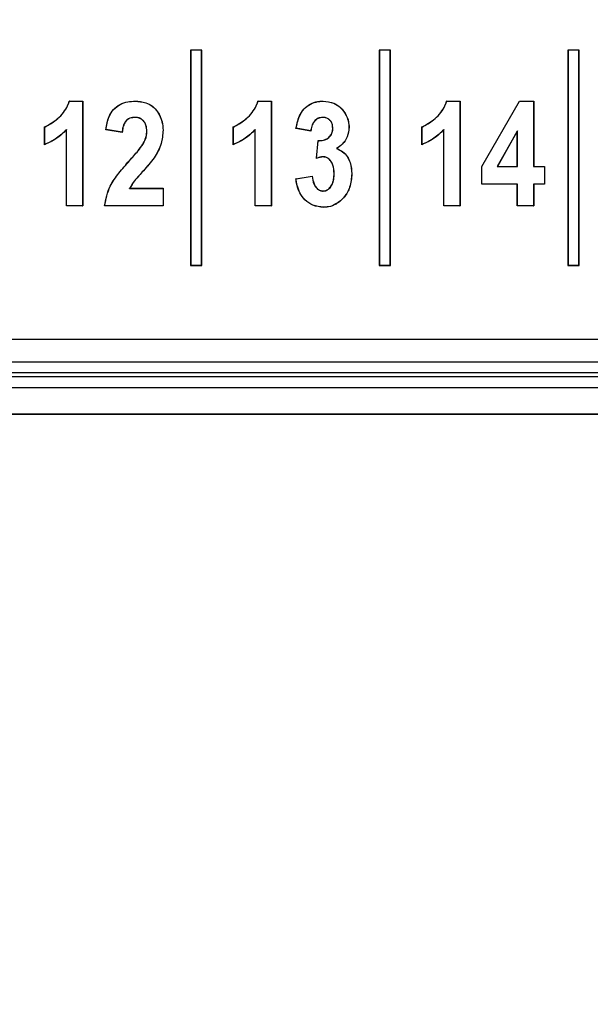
# Paper-space layout 'Sheet1' of a CAD drawing. Header units: millimetres. Extents: x 0 to 420, y 0 to 297.
# Tile 53 of 135: x 58.1 to 61.18, y 242.28 to 247.59. Entities that reach past the tile are written whole.
import ezdxf

# ---------------------------------------------------------------- set-up
doc = ezdxf.new("R2010")
doc.units = ezdxf.units.MM
doc.layers.add('SLD-0', color=179, linetype='Continuous')
doc.styles.add('SLDTEXTSTYLE1', font='TXT', dxfattribs={"width": 0.75})
doc.styles.add('SLDTEXTSTYLE3', font='TXT', dxfattribs={"width": 0.96})
doc.dimstyles.new('SLDDIMSTYLE3', dxfattribs={"dimtxt": 2.5, "dimasz": 3.302, "dimexe": 0, "dimexo": 0.0625, "dimtad": 1, "dimdec": 1, "dimlfac": 5, "dimrnd": 1e-09, "dimzin": 4, "dimdsep": 46, "dimtxsty": 'SLDTEXTSTYLE1', "dimblk1": 'NONE', "dimblk2": 'NONE', "dimsah": 1, "dimcen": 0, "dimadec": 0, "dimazin": 1, "dimtfac": 1, "dimtmove": 0, "dimatfit": 3, "dimldrblk": 'NONE', "dimfxl": 1, "dimfrac": 2, "dimtolj": 1, "dimtzin": 12, "dimarcsym": 0})

# ---------------------------------------------------------------- blocks, each defined once
blk = doc.blocks.new('_D_22')
at = {"layer": 'SLD-0', "color": 179}
for p, q in [((177.6386, 244.1956), (170.6813, 237.0126)), ((170.6813, 237.0126), (163.2659, 229.3568)), ((168.2349, 235.2056), (170.6813, 237.0126)), ((170.6813, 237.0126), (168.594, 234.8577)), ((170.6813, 237.0126), (168.9532, 234.5099)), ((168.2349, 235.2056), (168.9532, 234.5099)), ((163.2659, 229.3568), (151.4428, 229.3568))]:
    blk.add_line(p, q, dxfattribs=at)
at = {"layer": 'SLD-0', "color": 179, "char_height": 2.5, "attachment_point": 1, "style": 'SLDTEXTSTYLE3'}
for s, insert in [('%%c', (150.1928, 232.3921)), ('20.0', (155.2131, 232.4303))]:
    blk.add_mtext(s, dxfattribs=dict(at, insert=insert))
blk = doc.blocks.new('_None')
blk = doc.blocks.new('_D_23')
at = {"layer": 'SLD-0', "color": 179}
for p, q in [((163.9992, 261.4925), (154.0234, 261.4925)), ((172.7997, 249.8964), (163.9992, 261.4925)), ((171.3844, 252.5884), (170.5878, 251.9839)), ((171.3844, 252.5884), (172.7997, 249.8964)), ((172.7997, 249.8964), (170.9861, 252.2862)), ((172.7997, 249.8964), (170.5878, 251.9839)), ((175.5201, 246.3118), (172.7997, 249.8964))]:
    blk.add_line(p, q, dxfattribs=at)
at = {"layer": 'SLD-0', "color": 179, "char_height": 2.5, "attachment_point": 1, "style": 'SLDTEXTSTYLE3'}
for s, insert in [('%%c', (152.7734, 264.5278)), ('9.0', (157.7937, 264.566))]:
    blk.add_mtext(s, dxfattribs=dict(at, insert=insert))
blk = doc.blocks.new('_D_24')
at = {"layer": 'SLD-0', "color": 179}
for p, q in [((241.4525, 256.6969), (250.7091, 264.1314)), ((250.7091, 264.1314), (262.5322, 264.1314)), ((241.4525, 256.6969), (243.4784, 258.9654)), ((244.1046, 258.1857), (243.4784, 258.9654)), ((241.4525, 256.6969), (243.7915, 258.5755)), ((244.1046, 258.1857), (241.4525, 256.6969)), ((236.3847, 252.6267), (241.4525, 256.6969))]:
    blk.add_line(p, q, dxfattribs=at)
at = {"layer": 'SLD-0', "color": 179, "char_height": 2.5, "attachment_point": 1, "style": 'SLDTEXTSTYLE3'}
for s, insert in [('%%c', (251.0466, 267.1667)), ('13.0', (256.0669, 267.2049))]:
    blk.add_mtext(s, dxfattribs=dict(at, insert=insert))

psp = doc.layouts.new('Sheet1')

# ---------------------------------------------------------------- linework, layer by layer
at = {"layer": 'SLD-0', "color": 179, "linetype": 'Continuous', "lineweight": 25}
for p, q in [((59.0238, 247.4243), (59.0233, 247.4248)), ((59.0833, 247.4248), (59.0233, 247.4248)), ((59.0233, 247.4248), (59.0233, 246.2648)), ((59.0238, 247.4243), (59.0238, 246.2654)), ((59.0828, 247.4243), (59.0238, 247.4243)), ((59.0828, 247.4243), (59.0833, 247.4248)), ((59.0828, 246.2654), (59.0828, 247.4243)), ((59.0833, 246.2648), (59.0833, 247.4248)), ((60.0398, 247.4243), (60.0393, 247.4248)), ((60.0393, 247.4248), (60.0393, 246.2648)), ((60.0993, 247.4248), (60.0393, 247.4248)), ((60.0398, 247.4243), (60.0398, 246.2654)), ((60.0988, 247.4243), (60.0398, 247.4243)), ((60.0988, 247.4243), (60.0993, 247.4248)), ((60.0988, 246.2654), (60.0988, 247.4243)), ((60.0993, 246.2648), (60.0993, 247.4248)), ((61.0558, 247.4243), (61.0553, 247.4248)), ((61.0553, 247.4248), (61.0553, 246.2648)), ((61.1153, 247.4248), (61.0553, 247.4248)), ((61.0558, 247.4243), (61.0558, 246.2654)), ((61.1148, 247.4243), (61.0558, 247.4243)), ((61.1148, 247.4243), (61.1153, 247.4248)), ((61.1148, 246.2654), (61.1148, 247.4243)), ((61.1153, 246.2648), (61.1153, 247.4248)), ((58.3704, 247.1496), (58.3702, 247.1499)), ((58.3702, 247.1499), (58.4425, 247.1499)), ((58.3706, 247.1493), (58.3704, 247.1496)), ((58.3706, 247.1493), (58.442, 247.1493)), ((58.442, 247.1493), (58.4425, 247.1499)), ((58.442, 247.1493), (58.442, 246.5854)), ((58.4425, 247.1499), (58.4425, 246.5848)), ((59.3864, 247.1496), (59.3862, 247.1499)), ((59.3862, 247.1499), (59.4585, 247.1499)), ((59.3866, 247.1493), (59.3864, 247.1496)), ((59.3866, 247.1493), (59.458, 247.1493)), ((59.458, 247.1493), (59.4585, 247.1499)), ((59.458, 247.1493), (59.458, 246.5854)), ((59.4585, 247.1499), (59.4585, 246.5848)), ((60.4024, 247.1496), (60.4022, 247.1499)), ((60.4022, 247.1499), (60.4745, 247.1499)), ((60.4026, 247.1493), (60.4024, 247.1496)), ((60.4026, 247.1493), (60.474, 247.1493)), ((60.474, 247.1493), (60.4745, 247.1499)), ((60.474, 247.1493), (60.474, 246.5854)), ((60.4745, 247.1499), (60.4745, 246.5848)), ((60.592, 246.7973), (60.7942, 247.1499)), ((60.5925, 246.7972), (60.7945, 247.1493)), ((60.7945, 247.1493), (60.7942, 247.1499)), ((60.7942, 247.1499), (60.8708, 247.1499)), ((60.7945, 247.1493), (60.8703, 247.1493)), ((60.8703, 247.1493), (60.8708, 247.1499)), ((60.8703, 247.1493), (60.8703, 246.7971)), ((60.8708, 247.1499), (60.8708, 246.7976)), ((58.7232, 247.0623), (58.7232, 247.0618)), ((58.2373, 247.0103), (58.2371, 247.0104)), ((58.2371, 246.915), (58.2371, 247.0104)), ((58.2376, 247.0101), (58.2373, 247.0103)), ((58.2376, 246.9158), (58.2376, 247.0101)), ((58.3548, 246.9964), (58.3545, 246.9958)), ((58.3545, 246.5848), (58.3545, 246.9958)), ((58.355, 246.9971), (58.3548, 246.9964)), ((58.355, 246.5854), (58.355, 246.9971)), ((58.5676, 246.996), (58.5673, 246.9958)), ((58.6554, 246.9811), (58.5673, 246.9958)), ((58.5679, 246.9962), (58.5676, 246.996)), ((58.6549, 246.9817), (58.5679, 246.9962)), ((58.6549, 246.9817), (58.6551, 246.9814)), ((58.6551, 246.9814), (58.6554, 246.9811)), ((58.7877, 246.9872), (58.7874, 246.9872)), ((58.788, 246.9872), (58.7877, 246.9872)), ((58.875, 246.9928), (58.8755, 246.9928)), ((59.2536, 247.0101), (59.2531, 247.0104)), ((59.2531, 246.915), (59.2531, 247.0104)), ((59.2536, 246.9158), (59.2536, 247.0101)), ((59.3708, 246.9964), (59.3705, 246.9958)), ((59.3705, 246.5848), (59.3705, 246.9958)), ((59.371, 246.9971), (59.3708, 246.9964)), ((59.371, 246.5854), (59.371, 246.9971)), ((59.5909, 247.0033), (59.5906, 247.0031)), ((59.6714, 246.9884), (59.5906, 247.0031)), ((59.5912, 247.0035), (59.5909, 247.0033)), ((59.6709, 246.989), (59.5912, 247.0035)), ((59.7893, 247.0042), (59.7888, 247.0042)), ((60.2696, 247.0101), (60.2691, 247.0104)), ((60.2691, 246.915), (60.2691, 247.0104)), ((60.2696, 246.9158), (60.2696, 247.0101)), ((60.3868, 246.9964), (60.3865, 246.9958)), ((60.3865, 246.5848), (60.3865, 246.9958)), ((60.387, 246.9971), (60.3868, 246.9964)), ((60.387, 246.5854), (60.387, 246.9971)), ((60.7833, 246.9894), (60.6749, 246.7971)), ((60.7827, 246.9874), (60.6758, 246.7976)), ((60.7833, 246.9894), (60.7827, 246.9874)), ((60.7827, 246.7976), (60.7827, 246.9874)), ((60.7833, 246.7971), (60.7833, 246.9894)), ((58.2373, 246.9154), (58.2371, 246.915)), ((58.2376, 246.9158), (58.2373, 246.9154)), ((59.2533, 246.9154), (59.2531, 246.915)), ((59.2536, 246.9158), (59.2533, 246.9154)), ((59.7007, 246.8409), (59.7103, 246.9371)), ((59.7013, 246.8416), (59.7108, 246.9365)), ((59.7106, 246.9368), (59.7103, 246.9371)), ((59.7108, 246.9365), (59.7106, 246.9368)), ((60.2693, 246.9154), (60.2691, 246.915)), ((60.2696, 246.9158), (60.2693, 246.9154)), ((59.8096, 246.8937), (59.8102, 246.8937)), ((59.8102, 246.8937), (59.8108, 246.8938)), ((58.6936, 246.8278), (58.6932, 246.8281)), ((58.7689, 246.7748), (58.7693, 246.7745)), ((59.7966, 246.7604), (59.7961, 246.7604)), ((59.891, 246.7581), (59.8915, 246.7581)), ((60.5925, 246.7972), (60.592, 246.7973)), ((60.592, 246.7022), (60.592, 246.7973)), ((60.5925, 246.7028), (60.5925, 246.7972)), ((60.6749, 246.7971), (60.6758, 246.7976)), ((60.6749, 246.7971), (60.7833, 246.7971)), ((60.6758, 246.7976), (60.7827, 246.7976)), ((60.7833, 246.7971), (60.7827, 246.7976)), ((60.8703, 246.7971), (60.8708, 246.7976)), ((60.8703, 246.7971), (60.929, 246.7971)), ((60.8708, 246.7976), (60.9295, 246.7976)), ((60.929, 246.7971), (60.9295, 246.7976)), ((60.929, 246.7971), (60.929, 246.7028)), ((60.9295, 246.7976), (60.9295, 246.7022)), ((59.5906, 246.7316), (59.6787, 246.7463)), ((59.5909, 246.7314), (59.5906, 246.7316)), ((59.5912, 246.7312), (59.5909, 246.7314)), ((59.5912, 246.7312), (59.6782, 246.7457)), ((60.5925, 246.7028), (60.592, 246.7022)), ((60.7827, 246.7022), (60.592, 246.7022)), ((60.7833, 246.7028), (60.5925, 246.7028)), ((60.7833, 246.7028), (60.7827, 246.7022)), ((60.7827, 246.5848), (60.7827, 246.7022)), ((60.7833, 246.5854), (60.7833, 246.7028)), ((60.929, 246.7028), (60.8703, 246.7028)), ((60.8703, 246.7028), (60.8703, 246.5854)), ((60.8703, 246.7028), (60.8708, 246.7022)), ((60.8708, 246.7022), (60.8708, 246.5848)), ((60.9295, 246.7022), (60.8708, 246.7022)), ((60.929, 246.7028), (60.9295, 246.7022)), ((58.6945, 246.6797), (58.6949, 246.68)), ((58.6945, 246.6797), (58.875, 246.6797)), ((58.6949, 246.68), (58.6954, 246.6802)), ((58.6954, 246.6802), (58.8755, 246.6802)), ((58.875, 246.6797), (58.8755, 246.6802)), ((58.875, 246.6797), (58.875, 246.5854)), ((58.8755, 246.6802), (58.8755, 246.5848)), ((59.7376, 246.6653), (59.7376, 246.6656)), ((59.7376, 246.665), (59.7376, 246.6653)), ((58.355, 246.5854), (58.3545, 246.5848)), ((58.4425, 246.5848), (58.3545, 246.5848)), ((58.442, 246.5854), (58.355, 246.5854)), ((58.442, 246.5854), (58.4425, 246.5848)), ((58.5603, 246.5851), (58.56, 246.5848)), ((58.8755, 246.5848), (58.56, 246.5848)), ((58.5605, 246.5854), (58.5603, 246.5851)), ((58.875, 246.5854), (58.5605, 246.5854)), ((58.875, 246.5854), (58.8755, 246.5848)), ((59.371, 246.5854), (59.3705, 246.5848)), ((59.4585, 246.5848), (59.3705, 246.5848)), ((59.458, 246.5854), (59.371, 246.5854)), ((59.458, 246.5854), (59.4585, 246.5848)), ((60.387, 246.5854), (60.3865, 246.5848)), ((60.4745, 246.5848), (60.3865, 246.5848)), ((60.474, 246.5854), (60.387, 246.5854)), ((60.474, 246.5854), (60.4745, 246.5848)), ((60.7833, 246.5854), (60.7827, 246.5848)), ((60.8708, 246.5848), (60.7827, 246.5848)), ((60.8703, 246.5854), (60.7833, 246.5854)), ((60.8703, 246.5854), (60.8708, 246.5848)), ((59.0238, 246.2654), (59.0233, 246.2648)), ((59.0233, 246.2648), (59.0833, 246.2648)), ((59.0238, 246.2654), (59.0828, 246.2654)), ((59.0828, 246.2654), (59.0833, 246.2648)), ((60.0398, 246.2654), (60.0393, 246.2648)), ((60.0393, 246.2648), (60.0993, 246.2648)), ((60.0398, 246.2654), (60.0988, 246.2654)), ((60.0988, 246.2654), (60.0993, 246.2648)), ((61.0558, 246.2654), (61.0553, 246.2648)), ((61.0553, 246.2648), (61.1153, 246.2648)), ((61.0558, 246.2654), (61.1148, 246.2654)), ((61.1148, 246.2654), (61.1153, 246.2648)), ((70.3736, 245.8661), (53.2135, 245.8661)), ((53.3354, 245.7459), (70.2114, 245.7459)), ((70.2114, 245.6859), (53.3354, 245.6859)), ((53.3558, 245.6655), (70.191, 245.6655)), ((70.191, 245.6056), (53.3558, 245.6056)), ((70.0489, 245.4635), (53.4978, 245.4635)), ((69.7996, 245.4618), (53.5996, 245.4618))]:
    psp.add_line(p, q, dxfattribs=at)
for centre, radius, start, end in [((59.7212, 247.0619), 0.0128, 359.4749, 1.8272), ((59.3375, 246.7409), 0.4156, 36.5492, 36.6547), ((59.6767, 246.8768), 0.1196, 40.0531, 40.3054), ((59.9303, 246.6617), 0.2912, 141.8449, 142.0371)]:
    psp.add_arc(centre, radius, start, end, dxfattribs=at)
for points, knots in [([(58.2371, 247.0104), (58.2583, 247.0221), (58.3055, 247.0481), (58.351, 247.0995), (58.3659, 247.1385), (58.3702, 247.1499)], [0, 0, 0, 0, 0.367859, 0.816005, 1, 1, 1, 1]), ([(58.2376, 247.0101), (58.2589, 247.0218), (58.306, 247.0478), (58.3514, 247.0992), (58.3662, 247.138), (58.3706, 247.1493)], [0, 0, 0, 0, 0.368412, 0.816254, 1, 1, 1, 1]), ([(58.5673, 246.9958), (58.5711, 247.0199), (58.5773, 247.059), (58.6062, 247.1063), (58.6423, 247.1337), (58.6837, 247.1479), (58.7116, 247.1492), (58.7252, 247.1499)], [0, 0, 0, 0, 0.29445, 0.476826, 0.660075, 0.835618, 1, 1, 1, 1]), ([(58.5679, 246.9962), (58.5717, 247.0203), (58.5779, 247.0593), (58.607, 247.1064), (58.6431, 247.1335), (58.6842, 247.1475), (58.7119, 247.1487), (58.7252, 247.1493)], [0, 0, 0, 0, 0.296018, 0.478347, 0.66147, 0.83757, 1, 1, 1, 1]), ([(58.7252, 247.1493), (58.7252, 247.1494), (58.7252, 247.1495), (58.7252, 247.1497), (58.7252, 247.1498), (58.7252, 247.1499)], [0, 0, 0, 0, 0.29999, 0.59998, 1, 1, 1, 1]), ([(58.7252, 247.1499), (58.7444, 247.1486), (58.7774, 247.1463), (58.8194, 247.1239), (58.8504, 247.0882), (58.872, 247.0432), (58.8744, 247.0082), (58.8755, 246.9928)], [0, 0, 0, 0, 0.23468, 0.402502, 0.570435, 0.810637, 1, 1, 1, 1]), ([(58.7252, 247.1493), (58.7443, 247.148), (58.7772, 247.1458), (58.8191, 247.1235), (58.85, 247.0879), (58.8715, 247.0431), (58.8739, 247.0082), (58.875, 246.9928)], [0, 0, 0, 0, 0.234702, 0.402366, 0.570153, 0.810467, 1, 1, 1, 1]), ([(59.2531, 247.0104), (59.2743, 247.0221), (59.3215, 247.0481), (59.367, 247.0995), (59.3819, 247.1385), (59.3862, 247.1499)], [0, 0, 0, 0, 0.367859, 0.816005, 1, 1, 1, 1]), ([(59.2536, 247.0101), (59.2749, 247.0218), (59.322, 247.0478), (59.3674, 247.0992), (59.3822, 247.138), (59.3866, 247.1493)], [0, 0, 0, 0, 0.368404, 0.816252, 1, 1, 1, 1]), ([(59.5906, 247.0031), (59.5964, 247.0295), (59.6053, 247.0703), (59.6389, 247.1165), (59.6762, 247.1407), (59.7105, 247.149), (59.7306, 247.1497), (59.7365, 247.1499)], [0, 0, 0, 0, 0.350849, 0.542913, 0.73569, 0.922381, 1, 1, 1, 1]), ([(59.5912, 247.0035), (59.5983, 247.0346), (59.6085, 247.0798), (59.6496, 247.1246), (59.6879, 247.1445), (59.7184, 247.1489), (59.7345, 247.1493), (59.7365, 247.1493)], [0, 0, 0, 0, 0.412212, 0.599034, 0.785859, 0.973941, 1, 1, 1, 1]), ([(59.7365, 247.1493), (59.7365, 247.1494), (59.7365, 247.1495), (59.7365, 247.1497), (59.7365, 247.1498), (59.7365, 247.1499)], [0, 0, 0, 0, 0.29999, 0.59998, 1, 1, 1, 1]), ([(59.7365, 247.1499), (59.7568, 247.148), (59.791, 247.1449), (59.8345, 247.1148), (59.8639, 247.0747), (59.8761, 247.0356), (59.8767, 247.0136), (59.8768, 247.0092)], [0, 0, 0, 0, 0.272096, 0.459161, 0.700376, 0.939484, 1, 1, 1, 1]), ([(59.7365, 247.1493), (59.7567, 247.1475), (59.7908, 247.1444), (59.8341, 247.1144), (59.8635, 247.0744), (59.8756, 247.0355), (59.8762, 247.0136), (59.8763, 247.0092)], [0, 0, 0, 0, 0.271994, 0.458949, 0.700279, 0.93953, 1, 1, 1, 1]), ([(60.2691, 247.0104), (60.2903, 247.0221), (60.3375, 247.0481), (60.383, 247.0995), (60.3979, 247.1385), (60.4022, 247.1499)], [0, 0, 0, 0, 0.367859, 0.816005, 1, 1, 1, 1]), ([(60.2696, 247.0101), (60.2909, 247.0218), (60.338, 247.0478), (60.3834, 247.0992), (60.3982, 247.138), (60.4026, 247.1493)], [0, 0, 0, 0, 0.368404, 0.816252, 1, 1, 1, 1]), ([(58.7232, 247.0623), (58.7141, 247.0616), (58.6986, 247.0605), (58.6797, 247.0489), (58.6658, 247.0318), (58.6576, 247.0085), (58.6558, 246.9905), (58.6549, 246.9817)], [0, 0, 0, 0, 0.228288, 0.385973, 0.543516, 0.777068, 1, 1, 1, 1]), ([(58.7232, 247.0618), (58.7141, 247.0611), (58.6987, 247.0599), (58.6799, 247.0484), (58.6662, 247.0314), (58.658, 247.008), (58.6562, 246.9899), (58.6554, 246.9811)], [0, 0, 0, 0, 0.22875, 0.385122, 0.541353, 0.774723, 1, 1, 1, 1]), ([(58.788, 246.9872), (58.7873, 246.9986), (58.7862, 247.0168), (58.7748, 247.0397), (58.7597, 247.0534), (58.7418, 247.0613), (58.7293, 247.062), (58.7232, 247.0623)], [0, 0, 0, 0, 0.303115, 0.484807, 0.667499, 0.838694, 1, 1, 1, 1]), ([(58.7874, 246.9872), (58.7868, 246.9985), (58.7857, 247.0167), (58.7744, 247.0394), (58.7594, 247.0529), (58.7416, 247.0608), (58.7292, 247.0615), (58.7232, 247.0618)], [0, 0, 0, 0, 0.304032, 0.485416, 0.66783, 0.838719, 1, 1, 1, 1]), ([(59.7339, 247.0623), (59.7258, 247.0614), (59.7105, 247.0595), (59.6925, 247.0457), (59.6787, 247.0264), (59.673, 247.0064), (59.6714, 246.9929), (59.6709, 246.989)], [0, 0, 0, 0, 0.227001, 0.426437, 0.616239, 0.891174, 1, 1, 1, 1]), ([(59.734, 247.0618), (59.7258, 247.0608), (59.7106, 247.059), (59.6928, 247.0452), (59.679, 247.0259), (59.6734, 247.0059), (59.6718, 246.9923), (59.6714, 246.9884)], [0, 0, 0, 0, 0.227527, 0.425184, 0.614084, 0.888791, 1, 1, 1, 1]), ([(59.7893, 247.0042), (59.7887, 247.0123), (59.7877, 247.0261), (59.778, 247.0436), (59.7648, 247.0552), (59.7493, 247.0616), (59.7387, 247.0621), (59.7339, 247.0623)], [0, 0, 0, 0, 0.264559, 0.4564876, 0.6487806, 0.8408796, 1, 1, 1, 1]), ([(59.7888, 247.0042), (59.7882, 247.0123), (59.7872, 247.0261), (59.7775, 247.0434), (59.7643, 247.0548), (59.7491, 247.0611), (59.7386, 247.0616), (59.734, 247.0618)], [0, 0, 0, 0, 0.267101, 0.458654, 0.650618, 0.84292, 1, 1, 1, 1]), ([(58.3545, 246.9958), (58.3461, 246.9872), (58.3293, 246.97), (58.2913, 246.9405), (58.2587, 246.9252), (58.2371, 246.915)], [0, 0, 0, 0, 0.250998, 0.502278, 1, 1, 1, 1]), ([(58.355, 246.9971), (58.3466, 246.9884), (58.3299, 246.9712), (58.3013, 246.9493), (58.2708, 246.9299), (58.2487, 246.9206), (58.2376, 246.9158)], [0, 0, 0, 0, 0.250189, 0.500705, 0.748571, 1, 1, 1, 1]), ([(58.7669, 246.9183), (58.7715, 246.9268), (58.7794, 246.9417), (58.7863, 246.9652), (58.787, 246.9798), (58.7874, 246.9872)], [0, 0, 0, 0, 0.3985509, 0.6946065, 1, 1, 1, 1]), ([(58.7674, 246.918), (58.7719, 246.9266), (58.7799, 246.9415), (58.7868, 246.9651), (58.7876, 246.9797), (58.788, 246.9872)], [0, 0, 0, 0, 0.398606, 0.694649, 1, 1, 1, 1]), ([(58.875, 246.9928), (58.8728, 246.9685), (58.8681, 246.9158), (58.8278, 246.8411), (58.789, 246.7974), (58.7689, 246.7748)], [0, 0, 0, 0, 0.292826, 0.633976, 1, 1, 1, 1]), ([(58.8755, 246.9928), (58.8733, 246.9685), (58.8687, 246.9157), (58.8284, 246.8409), (58.7895, 246.7971), (58.7693, 246.7745)], [0, 0, 0, 0, 0.2923563, 0.6337359, 1, 1, 1, 1]), ([(59.3705, 246.9958), (59.3621, 246.9872), (59.3453, 246.97), (59.3073, 246.9405), (59.2747, 246.9252), (59.2531, 246.915)], [0, 0, 0, 0, 0.250998, 0.502278, 1, 1, 1, 1]), ([(59.371, 246.9971), (59.3626, 246.9884), (59.3459, 246.9712), (59.3173, 246.9493), (59.2868, 246.9299), (59.2647, 246.9206), (59.2536, 246.9158)], [0, 0, 0, 0, 0.250193, 0.500715, 0.748585, 1, 1, 1, 1]), ([(59.7679, 246.9541), (59.7732, 246.9599), (59.7833, 246.9709), (59.7882, 246.9895), (59.7886, 247.0004), (59.7888, 247.0042)], [0, 0, 0, 0, 0.413908, 0.792289, 1, 1, 1, 1]), ([(59.7682, 246.9537), (59.7735, 246.9595), (59.7837, 246.9705), (59.7887, 246.9893), (59.7891, 247.0003), (59.7893, 247.0042)], [0, 0, 0, 0, 0.410391, 0.789247, 1, 1, 1, 1]), ([(59.8763, 247.0092), (59.8745, 246.9917), (59.871, 246.9577), (59.8432, 246.9182), (59.8198, 246.9011), (59.8096, 246.8937)], [0, 0, 0, 0, 0.375073, 0.727593, 1, 1, 1, 1]), ([(59.8768, 247.0092), (59.875, 246.9916), (59.8715, 246.9574), (59.8438, 246.9181), (59.8207, 246.9011), (59.8108, 246.8938)], [0, 0, 0, 0, 0.378343, 0.733636, 1, 1, 1, 1]), ([(59.8763, 247.0092), (59.8763, 247.0092), (59.8764, 247.0092), (59.8766, 247.0092), (59.8767, 247.0092), (59.8768, 247.0092)], [0, 0, 0, 0, 0.29999, 0.59998, 1, 1, 1, 1]), ([(60.3865, 246.9958), (60.3781, 246.9872), (60.3613, 246.97), (60.3233, 246.9405), (60.2907, 246.9252), (60.2691, 246.915)], [0, 0, 0, 0, 0.250998, 0.502278, 1, 1, 1, 1]), ([(60.387, 246.9971), (60.3786, 246.9884), (60.3619, 246.9712), (60.3333, 246.9493), (60.3028, 246.9299), (60.2807, 246.9206), (60.2696, 246.9158)], [0, 0, 0, 0, 0.250193, 0.500714, 0.748567, 1, 1, 1, 1]), ([(58.6932, 246.8281), (58.7012, 246.8371), (58.7171, 246.855), (58.7427, 246.8843), (58.7583, 246.9062), (58.7669, 246.9183)], [0, 0, 0, 0, 0.308974, 0.617973, 1, 1, 1, 1]), ([(58.6936, 246.8278), (58.7016, 246.8367), (58.7175, 246.8547), (58.7431, 246.884), (58.7587, 246.9059), (58.7674, 246.918)], [0, 0, 0, 0, 0.3086976, 0.6174203, 1, 1, 1, 1]), ([(58.7674, 246.918), (58.7673, 246.918), (58.7672, 246.9181), (58.7671, 246.9182), (58.767, 246.9182), (58.7669, 246.9183)], [0, 0, 0, 0, 0.29999, 0.59998, 1, 1, 1, 1]), ([(59.7103, 246.9371), (59.7173, 246.9372), (59.7336, 246.9376), (59.7538, 246.9437), (59.7646, 246.9517), (59.7679, 246.9541)], [0, 0, 0, 0, 0.342338, 0.800804, 1, 1, 1, 1]), ([(59.7108, 246.9365), (59.7177, 246.9367), (59.734, 246.9371), (59.7542, 246.9433), (59.765, 246.9513), (59.7682, 246.9537)], [0, 0, 0, 0, 0.337708, 0.8027, 1, 1, 1, 1]), ([(59.8096, 246.8937), (59.821, 246.889), (59.8433, 246.8798), (59.8675, 246.8517), (59.8876, 246.8116), (59.8897, 246.7786), (59.891, 246.7581)], [0, 0, 0, 0, 0.21554, 0.420817, 0.640642, 1, 1, 1, 1]), ([(59.8108, 246.8938), (59.8221, 246.889), (59.8441, 246.8798), (59.868, 246.8518), (59.8881, 246.8118), (59.8902, 246.7786), (59.8915, 246.7581)], [0, 0, 0, 0, 0.216412, 0.416949, 0.63888, 1, 1, 1, 1]), ([(58.56, 246.5848), (58.5674, 246.6218), (58.5805, 246.6867), (58.637, 246.7639), (58.6743, 246.8066), (58.6932, 246.8281)], [0, 0, 0, 0, 0.395162, 0.694464, 1, 1, 1, 1]), ([(58.5605, 246.5854), (58.568, 246.6219), (58.581, 246.6865), (58.6373, 246.7634), (58.6747, 246.8062), (58.6936, 246.8278)], [0, 0, 0, 0, 0.3926389, 0.6931662, 1, 1, 1, 1]), ([(59.7383, 246.849), (59.735, 246.8489), (59.7285, 246.8486), (59.7159, 246.8459), (59.7067, 246.8429), (59.7007, 246.8409)], [0, 0, 0, 0, 0.253507, 0.50718, 1, 1, 1, 1]), ([(59.7383, 246.8495), (59.7351, 246.8494), (59.7285, 246.8492), (59.7161, 246.8465), (59.7071, 246.8436), (59.7013, 246.8416)], [0, 0, 0, 0, 0.2576622, 0.5156129, 1, 1, 1, 1]), ([(59.7383, 246.8495), (59.7383, 246.8495), (59.7383, 246.8494), (59.7383, 246.8492), (59.7383, 246.8491), (59.7383, 246.849)], [0, 0, 0, 0, 0.317473, 0.658687, 1, 1, 1, 1]), ([(59.7966, 246.7604), (59.7957, 246.7755), (59.7944, 246.7987), (59.7809, 246.8259), (59.7673, 246.8403), (59.7526, 246.8483), (59.743, 246.8491), (59.7383, 246.8495)], [0, 0, 0, 0, 0.381706, 0.584609, 0.757269, 0.880517, 1, 1, 1, 1]), ([(59.7961, 246.7604), (59.7952, 246.7755), (59.7939, 246.7986), (59.7799, 246.8266), (59.765, 246.842), (59.7497, 246.8482), (59.7415, 246.8488), (59.7383, 246.849)], [0, 0, 0, 0, 0.383292, 0.585762, 0.7898338, 0.9191881, 1, 1, 1, 1]), ([(58.7689, 246.7748), (58.761, 246.7659), (58.745, 246.7479), (58.7177, 246.7181), (58.703, 246.6937), (58.6945, 246.6797)], [0, 0, 0, 0, 0.297389, 0.594787, 1, 1, 1, 1]), ([(58.7693, 246.7745), (58.7614, 246.7655), (58.7454, 246.7476), (58.7183, 246.718), (58.7037, 246.694), (58.6954, 246.6802)], [0, 0, 0, 0, 0.299831, 0.599691, 1, 1, 1, 1]), ([(59.7376, 246.665), (59.7437, 246.6657), (59.7558, 246.6672), (59.7722, 246.6794), (59.7867, 246.6999), (59.7955, 246.7284), (59.7963, 246.75), (59.7966, 246.7604)], [0, 0, 0, 0, 0.145284, 0.290653, 0.47797, 0.748622, 1, 1, 1, 1]), ([(59.7376, 246.6656), (59.7437, 246.6663), (59.7557, 246.6677), (59.7719, 246.6799), (59.7863, 246.7003), (59.795, 246.7287), (59.7957, 246.7501), (59.7961, 246.7604)], [0, 0, 0, 0, 0.146276, 0.290355, 0.478079, 0.749784, 1, 1, 1, 1]), ([(59.891, 246.7581), (59.8891, 246.7336), (59.8857, 246.6893), (59.8533, 246.6324), (59.8124, 246.5957), (59.7714, 246.5797), (59.7481, 246.5785), (59.7393, 246.578)], [0, 0, 0, 0, 0.27879, 0.505614, 0.732614, 0.899449, 1, 1, 1, 1]), ([(59.8915, 246.7581), (59.8896, 246.7336), (59.8862, 246.6892), (59.8538, 246.6322), (59.8129, 246.5953), (59.7716, 246.5792), (59.7482, 246.578), (59.7393, 246.5775)], [0, 0, 0, 0, 0.277907, 0.504729, 0.731717, 0.898799, 1, 1, 1, 1]), ([(59.7393, 246.5775), (59.7197, 246.5795), (59.6826, 246.5834), (59.6384, 246.6153), (59.6062, 246.6594), (59.5941, 246.7006), (59.5912, 246.7265), (59.5906, 246.7316)], [0, 0, 0, 0, 0.247103, 0.466966, 0.66761, 0.934878, 1, 1, 1, 1]), ([(59.7393, 246.578), (59.7198, 246.58), (59.6828, 246.5839), (59.6388, 246.6156), (59.6067, 246.6596), (59.5947, 246.7005), (59.5918, 246.7262), (59.5912, 246.7312)], [0, 0, 0, 0, 0.247437, 0.467711, 0.668692, 0.936703, 1, 1, 1, 1]), ([(59.6782, 246.7457), (59.6783, 246.7457), (59.6784, 246.7459), (59.6785, 246.7461), (59.6786, 246.7462), (59.6787, 246.7463)], [0, 0, 0, 0, 0.311712, 0.655906, 1, 1, 1, 1]), ([(59.6782, 246.7457), (59.6801, 246.7312), (59.6831, 246.7091), (59.6985, 246.6836), (59.7145, 246.6694), (59.7291, 246.6655), (59.7362, 246.6651), (59.7376, 246.665)], [0, 0, 0, 0, 0.394042, 0.598624, 0.804745, 0.96179, 1, 1, 1, 1]), ([(59.6787, 246.7463), (59.6806, 246.7318), (59.6834, 246.7098), (59.6986, 246.6842), (59.7145, 246.67), (59.729, 246.6661), (59.7361, 246.6656), (59.7376, 246.6656)], [0, 0, 0, 0, 0.394644, 0.59862, 0.80411, 0.959341, 1, 1, 1, 1]), ([(59.7393, 246.578), (59.7393, 246.578), (59.7393, 246.5779), (59.7393, 246.5777), (59.7393, 246.5776), (59.7393, 246.5775)], [0, 0, 0, 0, 0.29999, 0.59998, 1, 1, 1, 1])]:
    psp.add_open_spline(points, degree=3, knots=knots, dxfattribs=at)

# ---------------------------------------------------------------- dimensions: what is measured, and where the dimension line sits
at = {"layer": 'SLD-0', "color": 179}
for p1, picture, middle in [((0.8895, 0.9481), '_D_24', (257.4144, 266.2477)), ((0.5171, 0.7366), '_D_23', (158.2176, 263.6089)), ((1.1727, 1.6201), '_D_22', (156.5606, 231.4731))]:
    dim = psp.add_diameter_dim_2p(p1=p1, p2=(0, 0), dimstyle='SLDDIMSTYLE3', dxfattribs=at)
    dim.commit()
    dim.dimension.update_dxf_attribs({"geometry": picture, "text_midpoint": middle, "dimtype": 163})

doc.saveas('drawing.dxf')
